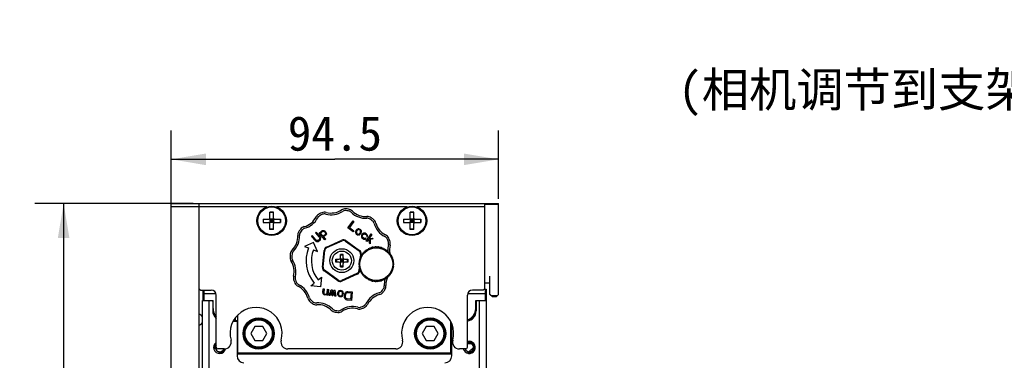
# Model space of a CAD drawing. Header units: millimetres. Extents: x 79 to 348, y 78 to 381.
# Tile 32 of 50: x 174 to 259, y 287 to 316. Entities that reach past the tile are written whole.
import ezdxf
from ezdxf.enums import TextEntityAlignment as Align

# ---------------------------------------------------------------- set-up
doc = ezdxf.new("R2010")
doc.units = ezdxf.units.MM
doc.header["$LTSCALE"] = 32.67
doc.layers.get('0').update_dxf_attribs({"linetype": 'CONTINUOUS'})
doc.layers.add('00_COMPONENTS', color=7, linetype='CONTINUOUS')
doc.layers.add('51__DRAFT_DIMS', color=7, linetype='CONTINUOUS')
doc.styles.get("Standard").update_dxf_attribs({"font": 'simfang.ttf'})
doc.dimstyles.new('DIMSTYLE_1', dxfattribs={"dimtxt": 3, "dimasz": 3, "dimexe": 2.5, "dimexo": 0.5, "dimgap": 0.75, "dimtad": 1, "dimlfac": 3.333333, "dimdsep": 46, "dimtxsty": 'STANDARD', "dimblk": '_FILLED', "dimblk1": '_FILLED', "dimblk2": '_FILLED', "dimcen": 0.09, "dimclrt": 3, "dimazin": 2, "dimtp": 0.3, "dimtm": 0.3, "dimtfac": 1, "dimtofl": 0, "dimtmove": 0, "dimatfit": 3, "dimldrblk": '_FILLED', "dimfxl": 1, "dimtolj": 1, "dimarcsym": 0})
doc.dimstyles.new('DIMSTYLE_5', dxfattribs={"dimtxt": 3, "dimasz": 3, "dimexe": 2.5, "dimexo": 0.5, "dimgap": 0.75, "dimtad": 1, "dimdec": 1, "dimlfac": 3.333333, "dimdsep": 46, "dimtxsty": 'STANDARD', "dimblk": '_FILLED', "dimblk1": '_FILLED', "dimblk2": '_FILLED', "dimcen": 0.09, "dimclrt": 3, "dimazin": 2, "dimtp": 0.8, "dimtm": 0.8, "dimtfac": 1, "dimtdec": 1, "dimtofl": 0, "dimtmove": 0, "dimatfit": 3, "dimldrblk": '_FILLED', "dimfxl": 1, "dimtolj": 1, "dimarcsym": 0})

# ---------------------------------------------------------------- blocks, each defined once
blk = doc.blocks.new('_FILLED')
at = {"color": 0, "linetype": 'ByBlock'}
blk.add_solid([(0, 0), (-1, 0.167), (-1, -0.167)], dxfattribs=at)
blk = doc.blocks.new('*D6')
at = {"layer": '51__DRAFT_DIMS', "color": 4}
for p, q in [((186.822, 297.113), (186.822, 306.826)), ((215.172, 300.908), (215.172, 306.826)), ((186.822, 304.326), (200.997, 304.326)), ((215.172, 304.326), (200.997, 304.326))]:
    blk.add_line(p, q, dxfattribs=at)
at = {"layer": '51__DRAFT_DIMS', "color": 4, "xscale": 3, "yscale": 3, "zscale": 3, "rotation": 180}
blk.add_blockref('_FILLED', (186.822, 304.326), dxfattribs=at)
at = {"layer": '51__DRAFT_DIMS', "color": 4, "xscale": 3, "yscale": 3, "zscale": 3}
blk.add_blockref('_FILLED', (215.172, 304.326), dxfattribs=at)
at = {"layer": '51__DRAFT_DIMS', "color": 3}
blk.add_text('94.5', height=3, dxfattribs=at).set_placement((200.997, 305.076), align=Align.CENTER)
blk = doc.blocks.new('*D7')
at = {"layer": '51__DRAFT_DIMS', "color": 4}
for p, q in [((188.722, 300.498), (175.009, 300.498)), ((177.509, 300.498), (177.509, 189.031)), ((177.509, 77.565), (177.509, 189.031)), ((188.722, 77.565), (175.009, 77.565))]:
    blk.add_line(p, q, dxfattribs=at)
at = {"layer": '51__DRAFT_DIMS', "color": 4, "xscale": 3, "yscale": 3, "zscale": 3}
for p, rotation in [((177.509, 300.498), 90), ((177.509, 77.565), 270)]:
    blk.add_blockref('_FILLED', p, dxfattribs=dict(at, rotation=rotation))
at = {"layer": '51__DRAFT_DIMS', "color": 3}
blk.add_text('743.1', height=3, rotation=90, dxfattribs=at).set_placement((176.759, 189.031), align=Align.CENTER)
blk = doc.blocks.new('*D10')
at = {"layer": '51__DRAFT_DIMS', "color": 4}
for p, q in [((285.209, 300.239), (285.209, 315.124)), ((321.06, 300.698), (321.06, 315.124)), ((303.134, 312.624), (268.793, 312.624)), ((285.209, 312.624), (303.134, 312.624)), ((321.06, 312.624), (303.134, 312.624))]:
    blk.add_line(p, q, dxfattribs=at)
at = {"layer": '51__DRAFT_DIMS', "color": 4, "xscale": 3, "yscale": 3, "zscale": 3, "rotation": 180}
blk.add_blockref('_FILLED', (285.209, 312.624), dxfattribs=at)
at = {"layer": '51__DRAFT_DIMS', "color": 4, "xscale": 3, "yscale": 3, "zscale": 3}
blk.add_blockref('_FILLED', (321.06, 312.624), dxfattribs=at)
at = {"layer": '51__DRAFT_DIMS', "color": 3}
for s, p in [('119.5', (279.809, 313.374)), ('(相机调节到支架中间位置)', (279.809, 308.874))]:
    blk.add_text(s, height=3, dxfattribs=at).set_placement(p, align=Align.RIGHT)

msp = doc.modelspace()

# ---------------------------------------------------------------- linework, layer by layer
at = {"layer": '00_COMPONENTS', "color": 7}
for p, q in [((186.8219, 77.5648), (186.8219, 300.4978)), ((186.8219, 300.4978), (215.1719, 300.4978)), ((195.0911, 300.1978), (186.8219, 300.1978)), ((189.2219, 300.4978), (189.2219, 77.5648)), ((207.2411, 300.1978), (195.9527, 300.1978)), ((213.9719, 300.1978), (208.1027, 300.1978)), ((213.9719, 293.1478), (213.9719, 300.4978)), ((215.1719, 300.4078), (213.9719, 300.4078)), ((215.1719, 292.6078), (215.1719, 300.4978)), ((195.3719, 299.2378), (195.3719, 299.7478)), ((195.6719, 299.7478), (195.3719, 299.7478)), ((195.6719, 299.7268), (195.3719, 299.7268)), ((195.6719, 299.2378), (195.6719, 299.7478)), ((207.5219, 299.2378), (207.5219, 299.7478)), ((207.8219, 299.7478), (207.5219, 299.7478)), ((207.8219, 299.7268), (207.5219, 299.7268)), ((207.8219, 299.2378), (207.8219, 299.7478)), ((194.7719, 299.1478), (194.7719, 298.8478)), ((194.7719, 299.1478), (195.2819, 299.1478)), ((194.7719, 298.8478), (195.2819, 298.8478)), ((194.7929, 299.1478), (194.7929, 298.8478)), ((195.3455, 298.8214), (195.6983, 299.1741)), ((195.6983, 298.8214), (195.3455, 299.1741)), ((195.3719, 299.1478), (195.3719, 298.8478)), ((195.6719, 299.1478), (195.3719, 299.1478)), ((195.6719, 298.9978), (195.3719, 298.9978)), ((195.6719, 298.8478), (195.3719, 298.8478)), ((195.3719, 298.2478), (195.3719, 298.7578)), ((195.5219, 299.1478), (195.5219, 298.8478)), ((195.6719, 299.1478), (195.6719, 298.8478)), ((195.6719, 298.2478), (195.6719, 298.7578)), ((195.7619, 299.1478), (196.2719, 299.1478)), ((195.7619, 298.8478), (196.2719, 298.8478)), ((196.2509, 299.1478), (196.2509, 298.8478)), ((196.2719, 299.1478), (196.2719, 298.8478)), ((206.9219, 299.1478), (206.9219, 298.8478)), ((206.9219, 299.1478), (207.4319, 299.1478)), ((206.9219, 298.8478), (207.4319, 298.8478)), ((206.9429, 299.1478), (206.9429, 298.8478)), ((207.4955, 298.8214), (207.8483, 299.1741)), ((207.8483, 298.8214), (207.4955, 299.1741)), ((207.5219, 299.1478), (207.5219, 298.8478)), ((207.8219, 299.1478), (207.5219, 299.1478)), ((207.8219, 298.9978), (207.5219, 298.9978)), ((207.8219, 298.8478), (207.5219, 298.8478)), ((207.5219, 298.2478), (207.5219, 298.7578)), ((207.6719, 299.1478), (207.6719, 298.8478)), ((207.8219, 299.1478), (207.8219, 298.8478)), ((207.8219, 298.2478), (207.8219, 298.7578)), ((207.9119, 299.1478), (208.4219, 299.1478)), ((207.9119, 298.8478), (208.4219, 298.8478)), ((208.4009, 299.1478), (208.4009, 298.8478)), ((208.4219, 299.1478), (208.4219, 298.8478)), ((195.6719, 298.2688), (195.3719, 298.2688)), ((195.6719, 298.2478), (195.3719, 298.2478)), ((207.8219, 298.2688), (207.5219, 298.2688)), ((207.8219, 298.2478), (207.5219, 298.2478)), ((200.2701, 296.7281), (201.5976, 297.3236)), ((200.2947, 296.6734), (201.6221, 297.2689)), ((201.9206, 297.2383), (203.1, 296.3865)), ((201.9557, 297.287), (203.1352, 296.4351)), ((204.0772, 296.6277), (204.1098, 296.6665)), ((204.1509, 296.6794), (204.1998, 296.6663)), ((204.1998, 296.6663), (204.2357, 296.7022)), ((204.2777, 296.7115), (204.3254, 296.6942)), ((204.3254, 296.6942), (204.3642, 296.7267)), ((204.4069, 296.7324), (204.4529, 296.7109)), ((204.4529, 296.7109), (204.4944, 296.74)), ((204.5374, 296.7419), (204.5813, 296.7165)), ((204.5813, 296.7165), (204.6252, 296.7419)), ((204.6683, 296.74), (204.7098, 296.7109)), ((204.7098, 296.7109), (204.7557, 296.7324)), ((204.7985, 296.7267), (204.8373, 296.6942)), ((204.8373, 296.6942), (204.8849, 296.7115)), ((204.927, 296.7022), (204.9628, 296.6663)), ((204.9628, 296.6663), (205.0118, 296.6794)), ((205.0529, 296.6665), (205.0855, 296.6277)), ((199.9113, 294.9889), (200.0593, 296.4363)), ((199.971, 294.9828), (200.119, 296.4302)), ((201.4769, 295.7878), (201.4769, 296.0727)), ((201.7169, 296.0145), (201.4769, 296.0145)), ((201.7169, 296.0727), (201.6902, 296.0728)), ((201.7169, 295.7878), (201.7169, 296.0727)), ((203.2228, 296.1127), (203.1915, 295.8069)), ((203.2039, 295.8364), (203.2454, 295.8655)), ((203.2454, 295.8655), (203.241, 295.916)), ((203.2609, 295.9542), (203.3048, 295.9795)), ((203.2825, 296.1066), (203.2673, 295.9579)), ((203.3048, 295.9795), (203.3048, 296.0302)), ((203.3279, 296.0666), (203.3739, 296.088)), ((203.3739, 296.088), (203.3783, 296.1385)), ((203.4045, 296.1727), (203.4522, 296.19)), ((203.4522, 296.19), (203.461, 296.2399)), ((203.4901, 296.2717), (203.539, 296.2848)), ((203.539, 296.2848), (203.5521, 296.3338)), ((203.5839, 296.3629), (203.6338, 296.3717)), ((203.6338, 296.3717), (203.6512, 296.4193)), ((203.6854, 296.4456), (203.7359, 296.45)), ((203.7359, 296.45), (203.7573, 296.4959)), ((203.7936, 296.5191), (203.8443, 296.5191)), ((203.8443, 296.5191), (203.8697, 296.563)), ((203.9079, 296.5829), (203.9584, 296.5784)), ((203.9584, 296.5784), (203.9874, 296.62)), ((204.0273, 296.6365), (204.0772, 296.6277)), ((205.0855, 296.6277), (205.1354, 296.6365)), ((205.1752, 296.62), (205.2043, 296.5784)), ((205.2043, 296.5784), (205.2548, 296.5829)), ((205.293, 296.563), (205.3183, 296.5191)), ((205.3183, 296.5191), (205.369, 296.5191)), ((205.4054, 296.4959), (205.4268, 296.45)), ((205.4268, 296.45), (205.4773, 296.4456)), ((205.5115, 296.4193), (205.5288, 296.3717)), ((205.5288, 296.3717), (205.5787, 296.3629)), ((205.6105, 296.3338), (205.6236, 296.2848)), ((205.6236, 296.2848), (205.6726, 296.2717)), ((205.7017, 296.2399), (205.7105, 296.19)), ((205.7105, 296.19), (205.7581, 296.1727)), ((205.7844, 296.1385), (205.7888, 296.088)), ((205.7888, 296.088), (205.8347, 296.0666)), ((205.8579, 296.0302), (205.8579, 295.9795)), ((205.8579, 295.9795), (205.9017, 295.9542)), ((205.9217, 295.916), (205.9172, 295.8655)), ((205.9172, 295.8655), (205.9587, 295.8364)), ((201.0719, 295.6678), (201.3569, 295.6678)), ((201.0719, 295.5478), (201.0719, 295.6678)), ((201.0719, 295.4478), (201.0719, 295.5478)), ((201.0719, 295.4278), (201.0719, 295.4478)), ((201.3569, 295.4278), (201.0719, 295.4278)), ((201.1302, 295.6678), (201.1302, 295.4278)), ((201.4417, 295.3926), (201.752, 295.7029)), ((201.752, 295.3926), (201.4417, 295.7029)), ((201.4769, 295.6678), (201.4769, 295.4278)), ((201.7169, 295.6678), (201.4769, 295.6678)), ((201.7169, 295.5478), (201.4769, 295.5478)), ((201.7169, 295.4278), (201.4769, 295.4278)), ((201.4769, 295.0228), (201.4769, 295.3078)), ((201.7169, 295.0811), (201.4769, 295.0811)), ((201.4769, 295.0228), (201.5036, 295.0228)), ((201.5969, 295.6678), (201.5969, 295.4278)), ((201.7169, 295.6678), (201.7169, 295.4278)), ((201.7169, 295.0228), (201.7169, 295.3078)), ((201.8369, 295.6678), (202.1218, 295.6678)), ((202.1218, 295.4278), (201.8369, 295.4278)), ((202.0636, 295.6678), (202.0636, 295.4278)), ((202.1218, 295.6678), (202.1219, 295.6477)), ((202.1219, 295.5478), (202.1218, 295.4278)), ((202.1219, 295.6477), (202.1219, 295.5478)), ((203.11, 295.01), (203.0748, 294.6654)), ((203.1073, 295.2425), (203.082, 295.2864)), ((203.082, 295.1986), (203.1073, 295.2425)), ((203.0838, 295.3295), (203.1129, 295.371)), ((203.1129, 295.1141), (203.0838, 295.1556)), ((203.1129, 295.371), (203.0915, 295.4169)), ((203.0915, 295.0681), (203.1129, 295.1141)), ((203.0971, 295.4597), (203.1297, 295.4985)), ((203.1297, 294.9866), (203.0971, 295.0254)), ((203.1297, 295.4985), (203.1124, 295.5461)), ((203.1124, 294.9389), (203.1297, 294.9866)), ((203.1217, 295.5882), (203.1575, 295.624)), ((203.1575, 295.624), (203.1444, 295.673)), ((203.1574, 295.7141), (203.1962, 295.7467)), ((203.1893, 295.7855), (203.1844, 295.7367)), ((203.1962, 295.7467), (203.1874, 295.7966)), ((205.9752, 295.7966), (205.9664, 295.7467)), ((205.9664, 295.7467), (206.0053, 295.7141)), ((206.0182, 295.673), (206.0051, 295.624)), ((206.0051, 295.624), (206.0409, 295.5882)), ((206.0503, 295.5461), (206.0329, 295.4985)), ((206.0329, 295.4985), (206.0655, 295.4597)), ((206.0655, 295.0254), (206.0329, 294.9866)), ((206.0329, 294.9866), (206.0503, 294.9389)), ((206.0711, 295.4169), (206.0497, 295.371)), ((206.0497, 295.371), (206.0788, 295.3295)), ((206.0788, 295.1556), (206.0497, 295.1141)), ((206.0497, 295.1141), (206.0711, 295.0681)), ((206.0807, 295.2864), (206.0553, 295.2425)), ((206.0553, 295.2425), (206.0807, 295.1986)), ((201.2381, 293.8086), (200.0586, 294.6605)), ((201.2732, 293.8572), (200.0938, 294.7091)), ((202.8991, 294.4222), (201.5716, 293.8267)), ((202.9237, 294.3674), (201.5962, 293.7719)), ((203.1575, 294.861), (203.1217, 294.8969)), ((203.1487, 294.7981), (203.1345, 294.6593)), ((203.1444, 294.8121), (203.1575, 294.861)), ((203.1553, 294.8632), (203.1536, 294.8464)), ((203.1962, 294.7384), (203.1574, 294.771)), ((203.1874, 294.6885), (203.1962, 294.7384)), ((203.2454, 294.6196), (203.2039, 294.6486)), ((203.241, 294.5691), (203.2454, 294.6196)), ((203.3048, 294.5055), (203.2609, 294.5309)), ((203.3048, 294.4548), (203.3048, 294.5055)), ((203.3739, 294.3971), (203.3279, 294.4185)), ((203.3783, 294.3466), (203.3739, 294.3971)), ((203.4522, 294.295), (203.4045, 294.3124)), ((203.461, 294.2451), (203.4522, 294.295)), ((203.539, 294.2002), (203.4901, 294.2134)), ((203.5521, 294.1513), (203.539, 294.2002)), ((203.6338, 294.1134), (203.5839, 294.1222)), ((203.6512, 294.0657), (203.6338, 294.1134)), ((205.5288, 294.1134), (205.5115, 294.0657)), ((205.5787, 294.1222), (205.5288, 294.1134)), ((205.6236, 294.2002), (205.6105, 294.1513)), ((205.6726, 294.2134), (205.6236, 294.2002)), ((205.7105, 294.295), (205.7017, 294.2451)), ((205.7581, 294.3124), (205.7105, 294.295)), ((205.7888, 294.3971), (205.7844, 294.3466)), ((205.8347, 294.4185), (205.7888, 294.3971)), ((205.9017, 294.5309), (205.8579, 294.5055)), ((205.8579, 294.5055), (205.8579, 294.4548)), ((205.9587, 294.6486), (205.9172, 294.6196)), ((205.9172, 294.6196), (205.9217, 294.5691)), ((206.0053, 294.771), (205.9664, 294.7384)), ((205.9664, 294.7384), (205.9752, 294.6885)), ((206.0409, 294.8969), (206.0051, 294.861)), ((206.0051, 294.861), (206.0182, 294.8121)), ((214.4219, 292.6078), (214.4219, 294.1978)), ((203.7359, 294.0351), (203.6854, 294.0395)), ((203.7573, 293.9892), (203.7359, 294.0351)), ((203.8443, 293.966), (203.7936, 293.966)), ((203.8697, 293.9221), (203.8443, 293.966)), ((203.9584, 293.9066), (203.9079, 293.9022)), ((203.9874, 293.8651), (203.9584, 293.9066)), ((204.0772, 293.8574), (204.0273, 293.8486)), ((204.1098, 293.8186), (204.0772, 293.8574)), ((204.1998, 293.8187), (204.1509, 293.8056)), ((204.2357, 293.7829), (204.1998, 293.8187)), ((204.3254, 293.7909), (204.2777, 293.7736)), ((204.3642, 293.7583), (204.3254, 293.7909)), ((204.4529, 293.7741), (204.4069, 293.7527)), ((204.4944, 293.745), (204.4529, 293.7741)), ((204.5813, 293.7685), (204.5374, 293.7432)), ((204.6252, 293.7432), (204.5813, 293.7685)), ((204.7098, 293.7741), (204.6683, 293.745)), ((204.7557, 293.7527), (204.7098, 293.7741)), ((204.8373, 293.7909), (204.7985, 293.7583)), ((204.8849, 293.7736), (204.8373, 293.7909)), ((204.9628, 293.8187), (204.927, 293.7829)), ((205.0118, 293.8056), (204.9628, 293.8187)), ((205.0855, 293.8574), (205.0529, 293.8186)), ((205.1354, 293.8486), (205.0855, 293.8574)), ((205.2043, 293.9066), (205.1752, 293.8651)), ((205.2548, 293.9022), (205.2043, 293.9066)), ((205.3183, 293.966), (205.293, 293.9221)), ((205.369, 293.966), (205.3183, 293.966)), ((205.4268, 294.0351), (205.4054, 293.9892)), ((205.4773, 294.0395), (205.4268, 294.0351)), ((214.4219, 293.5978), (213.9719, 293.5978)), ((189.2219, 293.1478), (189.3719, 292.9978)), ((189.3719, 292.9978), (190.2719, 292.9978)), ((189.5519, 292.9978), (189.5519, 292.0978)), ((189.5519, 292.6978), (190.6961, 292.6978)), ((189.6419, 292.9978), (189.6419, 292.0978)), ((190.7219, 288.0478), (190.7219, 292.5478)), ((212.4719, 288.0478), (212.4719, 292.5478)), ((212.4976, 292.6978), (214.0919, 292.6978)), ((213.8219, 292.9978), (212.9219, 292.9978)), ((213.8219, 292.9978), (213.9719, 293.1478)), ((213.9119, 293.0878), (214.0919, 293.0878)), ((214.0019, 293.0878), (214.0019, 292.0978)), ((214.0919, 293.0878), (214.0919, 292.0978)), ((214.6319, 292.3978), (214.4219, 292.6078)), ((215.0519, 292.4878), (214.5419, 292.4878)), ((214.9619, 292.3978), (214.6319, 292.3978)), ((215.1719, 292.6078), (214.9619, 292.3978)), ((189.5219, 85.9648), (189.5219, 292.0978)), ((189.5219, 292.0978), (190.4519, 292.0978)), ((190.1219, 85.9648), (190.1219, 292.0978)), ((190.4219, 292.0078), (190.3319, 292.0978)), ((190.4219, 292.0078), (190.4219, 291.1978)), ((190.4519, 290.9674), (190.4519, 292.0978)), ((213.2819, 292.0978), (213.1919, 292.0078)), ((213.1919, 291.1978), (213.1919, 292.0978)), ((213.1919, 292.0978), (214.1219, 292.0978)), ((213.3119, 292.0978), (213.2219, 292.0078)), ((213.2219, 292.0978), (213.2219, 292.0378)), ((213.2219, 292.0078), (213.2219, 291.1978)), ((213.5219, 85.9648), (213.5219, 292.0978)), ((214.1219, 85.9648), (214.1219, 292.0978)), ((190.5419, 290.9825), (190.5419, 290.7488)), ((192.495, 290.7478), (192.5969, 290.7478)), ((192.5969, 287.4358), (192.5969, 290.8544)), ((213.1019, 290.8055), (213.1019, 290.9825)), ((192.1819, 290.2978), (192.5969, 290.2978)), ((192.2149, 290.3578), (192.5969, 290.3578)), ((192.2219, 290.3701), (192.2219, 290.3578)), ((192.3719, 290.5976), (192.3719, 290.3578)), ((192.5219, 290.2978), (192.5219, 287.2978)), ((211.0469, 287.4358), (211.0469, 290.2282)), ((211.1219, 287.2978), (211.1219, 290.0552)), ((194.0505, 289.8358), (193.7041, 289.2358)), ((193.7041, 289.2358), (194.0505, 288.6358)), ((194.7433, 289.8358), (194.0505, 289.8358)), ((195.0897, 289.2358), (194.7433, 289.8358)), ((194.7433, 288.6358), (195.0897, 289.2358)), ((208.9005, 289.8358), (208.5541, 289.2358)), ((208.5541, 289.2358), (208.9005, 288.6358)), ((209.5933, 289.8358), (208.9005, 289.8358)), ((209.9397, 289.2358), (209.5933, 289.8358)), ((209.5933, 288.6358), (209.9397, 289.2358)), ((194.0505, 288.6358), (194.7433, 288.6358)), ((195.5759, 288.8458), (195.5969, 288.8458)), ((195.5969, 288.8458), (195.5969, 288.9167)), ((208.9005, 288.6358), (209.5933, 288.6358)), ((210.4259, 288.8458), (210.4469, 288.8458)), ((210.4469, 288.8458), (210.4469, 288.9167)), ((212.823, 288.3478), (212.4719, 288.3478)), ((191.4223, 287.8978), (190.8719, 287.8978)), ((211.0469, 287.5258), (192.5969, 287.5258)), ((211.0469, 287.4358), (192.5969, 287.4358)), ((206.2723, 287.8978), (196.9214, 287.8978)), ((212.3219, 287.8978), (211.7714, 287.8978))]:
    msp.add_line(p, q, dxfattribs=at)
at = {"layer": '00_COMPONENTS', "color": 4}
for p, q in [((202.1282, 298.3836), (202.5673, 298.9916)), ((202.5842, 298.0543), (202.1282, 298.3836)), ((202.6433, 298.9367), (202.2603, 298.4064)), ((202.2603, 298.4064), (202.6403, 298.1319)), ((202.5673, 298.9916), (202.6433, 298.9367)), ((199.03, 297.7148), (198.9595, 297.6531)), ((198.9595, 297.6531), (199.285, 297.2807)), ((199.3556, 297.3424), (199.03, 297.7148)), ((199.383, 298.0233), (199.3124, 297.9616)), ((199.3124, 297.9616), (199.638, 297.5892)), ((199.7085, 297.6509), (199.383, 298.0233)), ((199.6346, 297.9254), (199.6934, 297.9768)), ((200.1387, 297.3487), (199.6346, 297.9254)), ((199.638, 297.5892), (199.6682, 297.5309)), ((199.6682, 297.5309), (199.6762, 297.4742)), ((199.6934, 297.9768), (199.7564, 297.9047)), ((199.7493, 297.5805), (199.7085, 297.6509)), ((199.7472, 297.939), (199.7497, 297.9836)), ((199.7564, 297.9047), (199.7472, 297.939)), ((199.7678, 297.5119), (199.7493, 297.5805)), ((199.7497, 297.9836), (199.7627, 298.0162)), ((199.7627, 298.0162), (199.7993, 298.0694)), ((199.7627, 297.4227), (199.7678, 297.5119)), ((199.7993, 298.0694), (199.8699, 298.1311)), ((199.801, 297.9013), (199.8153, 297.9561)), ((199.8089, 297.8447), (199.801, 297.9013)), ((199.914, 297.7245), (199.8089, 297.8447)), ((199.8153, 297.9561), (199.8518, 298.0093)), ((199.8518, 298.0093), (199.9224, 298.071)), ((199.8699, 298.1311), (199.9274, 298.1602)), ((199.969, 297.709), (199.914, 297.7245)), ((199.9224, 298.071), (199.9904, 298.0881)), ((199.9274, 298.1602), (199.9837, 298.167)), ((199.9665, 297.6644), (200.1975, 297.4001)), ((199.9993, 297.6507), (199.9665, 297.6644)), ((200.0253, 297.7159), (199.969, 297.709)), ((199.9837, 298.167), (200.0505, 298.1618)), ((199.9904, 298.0881), (200.0455, 298.0726)), ((200.0438, 297.6472), (199.9993, 297.6507)), ((200.0829, 297.745), (200.0253, 297.7159)), ((200.0778, 297.6558), (200.0438, 297.6472)), ((200.0455, 298.0726), (200.0888, 298.0469)), ((200.0505, 298.1618), (200.0833, 298.1481)), ((200.1354, 297.6849), (200.0778, 297.6558)), ((200.1299, 297.7861), (200.0829, 297.745)), ((200.0833, 298.1481), (200.1371, 298.1103)), ((200.0888, 298.0469), (200.1518, 297.9748)), ((200.1665, 297.8393), (200.1299, 297.7861)), ((200.206, 297.7466), (200.1354, 297.6849)), ((200.1371, 298.1103), (200.2211, 298.0142)), ((200.1518, 297.9748), (200.1715, 297.9285)), ((200.1808, 297.8941), (200.1665, 297.8393)), ((200.1715, 297.9285), (200.1808, 297.8941)), ((200.2425, 297.7998), (200.206, 297.7466)), ((200.2211, 298.0142), (200.2513, 297.9559)), ((200.2568, 297.8546), (200.2425, 297.7998)), ((200.2513, 297.9559), (200.2568, 297.8546)), ((202.6403, 298.1319), (202.5842, 298.0543)), ((202.7763, 298.0533), (202.7736, 297.9962)), ((202.7736, 297.9962), (202.7802, 297.9521)), ((202.8163, 298.1622), (202.7763, 298.0533)), ((202.7802, 297.9521), (202.7962, 297.9208)), ((202.7962, 297.9208), (202.8375, 297.8713)), ((202.8537, 298.2139), (202.8163, 298.1622)), ((202.8375, 297.8713), (202.9389, 297.7981)), ((202.855, 298.0556), (202.8523, 297.9985)), ((202.8523, 297.9985), (202.8589, 297.9543)), ((202.9037, 298.2565), (202.8537, 298.2139)), ((202.8797, 298.1165), (202.855, 298.0556)), ((202.8589, 297.9543), (202.9002, 297.9048)), ((202.917, 298.1682), (202.8797, 298.1165)), ((202.9002, 297.9048), (202.9509, 297.8682)), ((202.9444, 298.2862), (202.9037, 298.2565)), ((202.9671, 298.2108), (202.917, 298.1682)), ((202.9389, 297.7981), (202.9989, 297.7745)), ((202.9978, 298.3067), (202.9444, 298.2862)), ((202.9509, 297.8682), (203.0109, 297.8445)), ((203.0204, 298.2313), (202.9671, 298.2108)), ((203.0418, 298.3143), (202.9978, 298.3067)), ((202.9989, 297.7745), (203.0335, 297.7691)), ((203.0109, 297.8445), (203.0549, 297.8521)), ((203.0645, 298.2389), (203.0204, 298.2313)), ((203.0335, 297.7691), (203.0776, 297.7767)), ((203.0765, 298.3089), (203.0418, 298.3143)), ((203.0549, 297.8521), (203.1083, 297.8726)), ((203.1245, 298.2152), (203.0645, 298.2389)), ((203.1365, 298.2853), (203.0765, 298.3089)), ((203.0776, 297.7767), (203.1309, 297.7972)), ((203.1083, 297.8726), (203.1583, 297.9152)), ((203.1751, 298.1786), (203.1245, 298.2152)), ((203.1309, 297.7972), (203.2217, 297.8694)), ((203.2378, 298.2121), (203.1365, 298.2853)), ((203.1583, 297.9152), (203.1957, 297.9669)), ((203.2165, 298.1291), (203.1751, 298.1786)), ((203.1957, 297.9669), (203.2204, 298.0278)), ((203.2231, 298.0849), (203.2165, 298.1291)), ((203.2204, 298.0278), (203.2231, 298.0849)), ((203.2217, 297.8694), (203.259, 297.9212)), ((203.2792, 298.1625), (203.2378, 298.2121)), ((203.259, 297.9212), (203.2837, 297.9821)), ((203.2952, 298.1313), (203.2792, 298.1625)), ((203.2837, 297.9821), (203.2991, 298.03)), ((203.2983, 297.7354), (203.2862, 297.6653)), ((203.2862, 297.6653), (203.2929, 297.6211)), ((203.2929, 297.6211), (203.3122, 297.5678)), ((203.3018, 298.0871), (203.2952, 298.1313)), ((203.3417, 297.8221), (203.2983, 297.7354)), ((203.2991, 298.03), (203.3018, 298.0871)), ((203.3122, 297.5678), (203.3409, 297.5274)), ((203.3409, 297.5274), (203.4075, 297.4596)), ((203.4104, 297.8906), (203.3417, 297.8221)), ((203.3649, 297.6675), (203.3863, 297.7505)), ((203.3749, 297.6013), (203.3649, 297.6675)), ((203.4322, 297.5205), (203.3749, 297.6013)), ((203.3863, 297.7505), (203.4144, 297.7893)), ((203.4731, 297.924), (203.4104, 297.8906)), ((203.4144, 297.7893), (203.4644, 297.8319)), ((203.5302, 297.4694), (203.4322, 297.5205)), ((203.4644, 297.8319), (203.4958, 297.8486)), ((203.5171, 297.9316), (203.4731, 297.924)), ((203.4958, 297.8486), (203.5618, 297.86)), ((203.5738, 297.93), (203.5171, 297.9316)), ((203.5618, 297.86), (203.5965, 297.8546)), ((203.6212, 297.9155), (203.5738, 297.93)), ((203.5965, 297.8546), (203.6565, 297.831)), ((203.7065, 297.8736), (203.6212, 297.9155)), ((203.6565, 297.831), (203.7358, 297.754)), ((203.6988, 297.2492), (204.138, 297.8572)), ((203.7858, 297.7966), (203.7065, 297.8736)), ((203.7358, 297.754), (203.7551, 297.7007)), ((203.7551, 297.7007), (203.7397, 297.6527)), ((203.7397, 297.6527), (203.8031, 297.607)), ((203.8178, 297.7341), (203.7858, 297.7966)), ((203.8031, 297.607), (203.8278, 297.6679)), ((203.8278, 297.6679), (203.8178, 297.7341)), ((204.2013, 297.8114), (203.921, 297.4234)), ((204.138, 297.8572), (204.2013, 297.8114)), ((199.1328, 297.1278), (198.3586, 296.7805)), ((198.3586, 296.7805), (198.709, 296.6471)), ((199.4801, 296.3536), (199.1328, 297.1278)), ((199.285, 297.2807), (199.3493, 297.2309)), ((199.3493, 297.2309), (199.4149, 297.2034)), ((199.4094, 297.3046), (199.3556, 297.3424)), ((199.4644, 297.2891), (199.4094, 297.3046)), ((199.4149, 297.2034), (199.5039, 297.1965)), ((199.5207, 297.296), (199.4644, 297.2891)), ((199.5039, 297.1965), (199.572, 297.2136)), ((199.5783, 297.3251), (199.5207, 297.296)), ((199.572, 297.2136), (199.6413, 297.253)), ((199.6253, 297.3662), (199.5783, 297.3251)), ((199.6619, 297.4194), (199.6253, 297.3662)), ((199.6413, 297.253), (199.6884, 297.2941)), ((199.6762, 297.4742), (199.6619, 297.4194)), ((199.6884, 297.2941), (199.7367, 297.3576)), ((199.7367, 297.3576), (199.7627, 297.4227)), ((200.1975, 297.4001), (200.1387, 297.3487)), ((203.4075, 297.4596), (203.5055, 297.4085)), ((203.5055, 297.4085), (203.5749, 297.3978)), ((203.5869, 297.4678), (203.5302, 297.4694)), ((203.5749, 297.3978), (203.6409, 297.4091)), ((203.6276, 297.4975), (203.5869, 297.4678)), ((203.6909, 297.4517), (203.6276, 297.4975)), ((203.6409, 297.4091), (203.6909, 297.4517)), ((203.7622, 297.2034), (203.6988, 297.2492)), ((203.865, 297.3457), (203.7622, 297.2034)), ((203.975, 297.3647), (203.865, 297.3457)), ((203.921, 297.4234), (204.2258, 297.4985)), ((203.9775, 297.0479), (203.975, 297.3647)), ((204.0535, 296.993), (203.9775, 297.0479)), ((204.3018, 297.4436), (204.041, 297.376)), ((204.041, 297.376), (204.0535, 296.993)), ((204.2258, 297.4985), (204.3018, 297.4436)), ((199.1296, 296.487), (199.4801, 296.3536)), ((199.5499, 293.8806), (199.8406, 294.1175)), ((199.8406, 294.1175), (199.7543, 293.2733)), ((198.9102, 293.3597), (199.201, 293.5965)), ((199.7543, 293.2733), (198.9102, 293.3597)), ((199.963, 292.7978), (199.9938, 293.0994)), ((199.9704, 292.7168), (199.963, 292.7978)), ((199.9811, 292.6676), (199.9704, 292.7168)), ((200.0089, 292.6327), (199.9811, 292.6676)), ((199.9938, 293.0994), (200.0715, 293.0915)), ((200.0523, 292.5962), (200.0089, 292.6327)), ((200.0715, 293.0915), (200.0407, 292.7898)), ((200.0407, 292.7898), (200.0481, 292.7089)), ((200.0481, 292.7089), (200.076, 292.674)), ((200.0973, 292.5755), (200.0523, 292.5962)), ((200.076, 292.674), (200.1054, 292.6549)), ((200.1595, 292.5692), (200.0973, 292.5755)), ((200.1054, 292.6549), (200.166, 292.6327)), ((200.2233, 292.5787), (200.1595, 292.5692)), ((200.166, 292.6327), (200.2298, 292.6422)), ((200.2732, 292.6057), (200.2233, 292.5787)), ((200.2298, 292.6422), (200.2797, 292.6692)), ((200.3075, 292.6342), (200.2732, 292.6057)), ((200.2797, 292.6692), (200.314, 292.6977)), ((200.2994, 292.5549), (200.3075, 292.6342)), ((200.3771, 292.5469), (200.2994, 292.5549)), ((200.314, 292.6977), (200.3513, 293.0628)), ((200.3513, 293.0628), (200.4291, 293.0549)), ((200.4291, 293.0549), (200.3771, 292.5469)), ((200.5014, 292.5342), (200.6778, 293.0295)), ((200.5792, 292.5262), (200.5014, 292.5342)), ((200.7082, 292.8659), (200.5792, 292.5262)), ((200.6778, 293.0295), (200.7555, 293.0215)), ((200.7502, 292.5088), (200.7082, 292.8659)), ((200.8279, 292.5008), (200.7502, 292.5088)), ((200.7555, 293.0215), (200.7975, 292.6643)), ((200.7975, 292.6643), (200.813, 292.6627)), ((200.813, 292.6627), (200.9265, 293.004)), ((200.9413, 292.8421), (200.8279, 292.5008)), ((200.9265, 293.004), (201.0042, 292.9961)), ((200.9989, 292.4833), (200.9413, 292.8421)), ((201.0766, 292.4754), (200.9989, 292.4833)), ((201.0042, 292.9961), (201.0766, 292.4754)), ((201.2301, 292.7484), (201.2237, 292.6849)), ((201.2237, 292.6849), (201.2327, 292.6198)), ((201.2726, 292.8563), (201.2301, 292.7484)), ((201.2327, 292.6198), (201.2434, 292.5706)), ((201.2434, 292.5706), (201.2696, 292.5198)), ((201.2696, 292.5198), (201.2974, 292.4849)), ((201.3086, 292.9008), (201.2726, 292.8563)), ((201.2974, 292.4849), (201.3269, 292.4658)), ((201.3079, 292.7404), (201.3014, 292.6769)), ((201.3014, 292.6769), (201.3104, 292.6119)), ((201.3299, 292.8024), (201.3079, 292.7404)), ((201.3429, 292.9293), (201.3086, 292.9008)), ((201.3104, 292.6119), (201.3366, 292.5611)), ((201.3269, 292.4658), (201.3875, 292.4436)), ((201.3659, 292.8468), (201.3299, 292.8024)), ((201.3366, 292.5611), (201.3645, 292.5261)), ((201.3756, 292.942), (201.3429, 292.9293)), ((201.3645, 292.5261), (201.425, 292.5039)), ((201.4002, 292.8754), (201.3659, 292.8468)), ((201.4394, 292.9516), (201.3756, 292.942)), ((201.3875, 292.4436), (201.5118, 292.4309)), ((201.464, 292.8849), (201.4002, 292.8754)), ((201.425, 292.5039), (201.4872, 292.4975)), ((201.5638, 292.9388), (201.4394, 292.9516)), ((201.5262, 292.8785), (201.464, 292.8849)), ((201.4872, 292.4975), (201.551, 292.507)), ((201.5118, 292.4309), (201.5756, 292.4404)), ((201.5867, 292.8563), (201.5262, 292.8785)), ((201.551, 292.507), (201.5853, 292.5356)), ((201.6243, 292.9166), (201.5638, 292.9388)), ((201.5756, 292.4404), (201.6083, 292.4531)), ((201.5853, 292.5356), (201.6213, 292.5801)), ((201.6146, 292.8214), (201.5867, 292.8563)), ((201.6083, 292.4531), (201.6426, 292.4816)), ((201.6408, 292.7706), (201.6146, 292.8214)), ((201.6213, 292.5801), (201.6433, 292.642)), ((201.6538, 292.8976), (201.6243, 292.9166)), ((201.6498, 292.7055), (201.6408, 292.7706)), ((201.6426, 292.4816), (201.6786, 292.5261)), ((201.6433, 292.642), (201.6498, 292.7055)), ((201.6816, 292.8626), (201.6538, 292.8976)), ((201.6786, 292.5261), (201.699, 292.5721)), ((201.7078, 292.8118), (201.6816, 292.8626)), ((201.699, 292.5721), (201.7211, 292.634)), ((201.7276, 292.6975), (201.7078, 292.8118)), ((201.7211, 292.634), (201.7276, 292.6975)), ((201.8243, 292.4149), (201.8487, 292.653)), ((201.8317, 292.334), (201.8243, 292.4149)), ((201.8487, 292.653), (201.8723, 292.7308)), ((201.8723, 292.7308), (201.9099, 292.7911)), ((201.9099, 292.7911), (201.9786, 292.8483)), ((201.9176, 292.4054), (201.9419, 292.6435)), ((201.9266, 292.3403), (201.9176, 292.4054)), ((201.9419, 292.6435), (201.964, 292.7054)), ((201.964, 292.7054), (201.9999, 292.7499)), ((201.9786, 292.8483), (202.044, 292.8737)), ((201.9999, 292.7499), (202.0498, 292.7768)), ((202.044, 292.8737), (202.1233, 292.8816)), ((202.0498, 292.7768), (202.1136, 292.7864)), ((202.1136, 292.7864), (202.3934, 292.7577)), ((202.1233, 292.8816), (202.4964, 292.8434)), ((202.3934, 292.7577), (202.3366, 292.2021)), ((202.4964, 292.8434), (202.4201, 292.0973)), ((201.8563, 292.2673), (201.8317, 292.334)), ((201.912, 292.1974), (201.8563, 292.2673)), ((201.9709, 292.1593), (201.912, 292.1974)), ((201.9528, 292.2895), (201.9266, 292.3403)), ((201.9962, 292.253), (201.9528, 292.2895)), ((202.047, 292.1355), (201.9709, 292.1593)), ((202.0568, 292.2307), (201.9962, 292.253)), ((202.4201, 292.0973), (202.047, 292.1355)), ((202.3366, 292.2021), (202.0568, 292.2307)), ((213.1919, 291.5878), (213.2219, 291.6178)), ((212.488, 287.5237), (213.1295, 288.1652))]:
    msp.add_line(p, q, dxfattribs=at)
at = {"layer": '00_COMPONENTS', "color": 7}
for centre, radius in [((195.5219, 298.9978), 1.275), ((195.5219, 298.9978), 1.245), ((195.5219, 298.9978), 1.2), ((207.6719, 298.9978), 1.275), ((207.6719, 298.9978), 1.245), ((207.6719, 298.9978), 1.2), ((204.5813, 295.2425), 1.425), ((201.5969, 295.5478), 1.035), ((201.5969, 295.5478), 0.825), ((194.3969, 289.2358), 1.35), ((194.3969, 289.2358), 1.275), ((194.3969, 289.2358), 1.242), ((194.3969, 289.2358), 1.182), ((209.2469, 289.2358), 1.35), ((209.2469, 289.2358), 1.275), ((209.2469, 289.2358), 1.242), ((209.2469, 289.2358), 1.182)]:
    msp.add_circle(centre, radius, dxfattribs=at)
for centre, radius, start, end in [((195.2819, 299.2378), 0.09, 270, 360), ((195.7619, 299.2378), 0.09, 180, 270), ((197.9027, 300.0838), 1.65, 285.299076, 333.020963), ((197.9027, 300.0838), 1.8, 285.299076, 333.020963), ((199.9078, 299.063), 0.6, 115.664111, 153.020963), ((199.9078, 299.063), 0.45, 115.664111, 153.020963), ((201.5969, 295.5478), 4.5, 112.655928, 115.664111), ((201.5969, 295.5478), 4.35, 112.655928, 115.664111), ((200.0946, 299.1468), 0.6, 75.299076, 112.655928), ((200.0946, 299.1468), 0.45, 75.299076, 112.655928), ((200.6656, 301.3232), 1.8, 255.299076, 303.020963), ((200.6656, 301.3232), 1.65, 255.299076, 303.020963), ((201.8917, 299.4366), 0.6, 85.664111, 123.020963), ((201.8917, 299.4366), 0.45, 85.664111, 123.020963), ((201.5969, 295.5478), 4.35, 82.655928, 85.664111), ((201.5969, 295.5478), 4.5, 82.655928, 85.664111), ((202.0954, 299.4158), 0.45, 45.299076, 82.655928), ((202.0954, 299.4158), 0.6, 45.299076, 82.655928), ((203.6781, 301.0151), 1.8, 225.299076, 273.020963), ((203.6781, 301.0151), 1.65, 225.299076, 273.020963), ((203.7967, 298.7682), 0.6, 55.664111, 93.020963), ((203.7967, 298.7682), 0.45, 55.664111, 93.020963), ((201.5969, 295.5478), 4.5, 52.655928, 55.664111), ((207.4319, 299.2378), 0.09, 270, 360), ((207.9119, 299.2378), 0.09, 180, 270), ((195.2819, 298.7578), 0.09, 0, 90), ((195.7619, 298.7578), 0.09, 90, 180), ((198.4964, 297.9135), 0.6, 105.299076, 142.655928), ((201.5969, 295.5478), 4.35, 52.655928, 55.664111), ((203.9626, 298.6483), 0.45, 15.299076, 52.655928), ((203.9626, 298.6483), 0.6, 15.299076, 52.655928), ((206.1329, 299.242), 1.8, 195.299076, 243.020963), ((206.1329, 299.242), 1.65, 195.299076, 243.020963), ((207.4319, 298.7578), 0.09, 0, 90), ((207.9119, 298.7578), 0.09, 90, 180), ((196.1296, 297.629), 1.65, 315.299076, 3.020963), ((196.1296, 297.629), 1.8, 315.299076, 3.020963), ((198.3765, 297.7475), 0.6, 145.664111, 183.020963), ((201.5969, 295.5478), 4.5, 142.655928, 145.664111), ((198.3765, 297.7475), 0.45, 145.664111, 183.020963), ((201.5969, 295.5478), 4.35, 142.655928, 145.664111), ((198.4964, 297.9135), 0.45, 105.299076, 142.655928), ((205.1122, 297.2368), 0.45, 25.664111, 63.020963), ((205.1122, 297.2368), 0.6, 25.664111, 63.020963), ((200.4175, 296.3997), 0.36, 114.160019, 174.160019), ((200.4175, 296.3997), 0.3, 114.160019, 174.160019), ((201.7449, 296.9951), 0.36, 54.160019, 114.160019), ((201.7449, 296.9951), 0.3, 54.160019, 114.160019), ((204.5813, 295.2425), 1.5, 106.676626, 108.323374), ((204.5813, 295.2425), 1.5, 101.676626, 103.323374), ((204.5813, 295.2425), 1.5, 96.676626, 98.323374), ((204.5813, 295.2425), 1.5, 91.676626, 93.323374), ((204.5813, 295.2425), 1.5, 86.676626, 88.323374), ((204.5813, 295.2425), 1.5, 81.676626, 83.323374), ((204.5813, 295.2425), 1.5, 76.676626, 78.323374), ((204.5813, 295.2425), 1.5, 71.676626, 73.323374), ((201.5969, 295.5478), 4.35, 22.655928, 25.664111), ((207.3723, 296.4791), 1.8, 165.299076, 183.685681), ((205.1959, 297.05), 0.45, 345.299076, 22.655928), ((201.5969, 295.5478), 4.5, 22.655928, 25.664111), ((207.3723, 296.4791), 1.65, 165.299076, 190.60536), ((205.1959, 297.05), 0.6, 345.299076, 22.655928), ((197.7081, 295.8426), 0.6, 175.664111, 213.020963), ((201.5969, 295.5478), 4.5, 172.655928, 175.664111), ((197.7289, 296.0463), 0.6, 135.299076, 172.655928), ((197.7081, 295.8426), 0.45, 175.664111, 213.020963), ((201.5969, 295.5478), 4.35, 172.655928, 175.664111), ((197.7289, 296.0463), 0.45, 135.299076, 172.655928), ((201.5966, 214.3185), 81.7543, 89.93441, 90.083896), ((202.9244, 296.1433), 0.3, 354.160019, 54.160019), ((202.9244, 296.1433), 0.36, 354.160019, 54.160019), ((204.5813, 295.2425), 1.5, 156.676626, 158.323374), ((204.5813, 295.2425), 1.5, 151.676626, 153.323374), ((204.5813, 295.2425), 1.5, 146.676626, 148.323374), ((204.5813, 295.2425), 1.5, 141.676626, 143.323374), ((204.5813, 295.2425), 1.5, 136.676626, 138.323374), ((204.5813, 295.2425), 1.5, 131.676626, 133.323374), ((204.5813, 295.2425), 1.5, 126.676626, 128.323374), ((204.5813, 295.2425), 1.5, 121.676626, 123.323374), ((204.5813, 295.2425), 1.5, 116.676626, 118.323374), ((204.5813, 295.2425), 1.5, 111.676626, 113.323374), ((204.5813, 295.2425), 1.5, 66.676626, 68.323374), ((204.5813, 295.2425), 1.5, 61.676626, 63.323374), ((204.5813, 295.2425), 1.5, 56.676626, 58.323374), ((204.5813, 295.2425), 1.5, 51.676626, 53.323374), ((204.5813, 295.2425), 1.5, 46.676626, 48.323374), ((204.5813, 295.2425), 1.5, 41.676626, 43.323374), ((204.5813, 295.2425), 1.5, 36.676626, 38.323374), ((204.5813, 295.2425), 1.5, 31.676626, 33.323374), ((204.5813, 295.2425), 1.5, 26.676626, 28.323374), ((204.5813, 295.2425), 1.5, 21.676626, 23.323374), ((195.8215, 294.6165), 1.65, 345.299076, 33.020963), ((195.8215, 294.6165), 1.8, 345.299076, 33.020963), ((200.2694, 294.9523), 0.36, 174.160019, 234.160019), ((200.2694, 294.9523), 0.3, 174.160019, 234.160019), ((201.3569, 295.7878), 0.12, 270, 360), ((201.3569, 295.3078), 0.12, 0, 90), ((201.5972, 376.7771), 81.7543, 269.93441, 270.083896), ((201.8369, 295.7878), 0.12, 180, 270), ((201.8369, 295.3078), 0.12, 90, 180), ((204.5813, 295.2425), 1.5, 176.676626, 178.323374), ((204.5813, 295.2425), 1.5, 181.676626, 183.323374), ((204.5813, 295.2425), 1.5, 171.676626, 173.323374), ((204.5813, 295.2425), 1.5, 186.676626, 188.323374), ((204.5813, 295.2425), 1.5, 166.676626, 168.323374), ((204.5813, 295.2425), 1.5, 161.676626, 163.323374), ((204.5813, 295.2425), 1.5, 16.676626, 18.323374), ((205.4649, 295.0492), 0.6, 337.050651, 352.655928), ((204.5813, 295.2425), 1.5, 11.676626, 13.323374), ((201.5969, 295.5478), 4.5, 352.655928, 355.664111), ((204.5813, 295.2425), 1.5, 6.676626, 8.323374), ((204.5813, 295.2425), 1.5, 351.676626, 353.323374), ((205.4857, 295.2529), 0.6, 355.664111, 14.750082), ((204.5813, 295.2425), 1.5, 1.676626, 3.323374), ((204.5813, 295.2425), 1.5, 356.676626, 358.323374), ((197.9978, 294.0455), 0.6, 165.299076, 202.655928), ((197.9978, 294.0455), 0.45, 165.299076, 202.655928), ((202.7763, 294.6959), 0.3, 294.160019, 354.160019), ((202.7763, 294.6959), 0.36, 294.160019, 354.160019), ((204.5813, 295.2425), 1.5, 191.676626, 193.323374), ((204.5813, 295.2425), 1.5, 196.676626, 198.323374), ((204.5813, 295.2425), 1.5, 201.676626, 203.323374), ((204.5813, 295.2425), 1.5, 206.676626, 208.323374), ((204.5813, 295.2425), 1.5, 211.676626, 213.323374), ((204.5813, 295.2425), 1.5, 216.676626, 218.323374), ((204.5813, 295.2425), 1.5, 221.676626, 223.323374), ((204.5813, 295.2425), 1.5, 226.676626, 228.323374), ((207.0642, 293.4666), 1.65, 156.795098, 183.020963), ((204.5813, 295.2425), 1.5, 311.676626, 313.323374), ((204.5813, 295.2425), 1.5, 316.676626, 318.323374), ((204.5813, 295.2425), 1.5, 321.676626, 323.323374), ((204.5813, 295.2425), 1.5, 326.676626, 328.323374), ((204.5813, 295.2425), 1.5, 331.676626, 333.323374), ((204.5813, 295.2425), 1.5, 336.676626, 338.323374), ((205.4649, 295.0492), 0.6, 327.16575, 330.885322), ((204.5813, 295.2425), 1.5, 341.676626, 343.323374), ((204.5813, 295.2425), 1.5, 346.676626, 348.323374), ((201.5969, 295.5478), 4.5, 202.655928, 205.664111), ((198.0816, 293.8587), 0.6, 205.664111, 243.020963), ((201.5969, 295.5478), 4.35, 202.655928, 205.664111), ((198.0816, 293.8587), 0.45, 205.664111, 243.020963), ((197.0609, 291.8536), 1.65, 15.299076, 63.020963), ((197.0609, 291.8536), 1.8, 15.299076, 63.020963), ((201.4489, 294.1004), 0.36, 234.160019, 294.160019), ((201.4489, 294.1004), 0.3, 234.160019, 294.160019), ((204.5813, 295.2425), 1.5, 231.676626, 233.323374), ((204.5813, 295.2425), 1.5, 236.676626, 238.323374), ((204.5813, 295.2425), 1.5, 241.676626, 243.323374), ((204.5813, 295.2425), 1.5, 246.676626, 248.323374), ((204.5813, 295.2425), 1.5, 251.676626, 253.323374), ((204.5813, 295.2425), 1.5, 256.676626, 258.323374), ((204.5813, 295.2425), 1.5, 261.676626, 263.323374), ((204.5813, 295.2425), 1.5, 266.676626, 268.323374), ((204.5813, 295.2425), 1.5, 271.676626, 273.323374), ((204.5813, 295.2425), 1.5, 276.676626, 278.323374), ((204.5813, 295.2425), 1.5, 281.676626, 283.323374), ((204.5813, 295.2425), 1.5, 286.676626, 288.323374), ((204.5813, 295.2425), 1.5, 291.676626, 293.323374), ((204.8173, 293.348), 0.45, 325.664111, 3.020963), ((204.5813, 295.2425), 1.5, 296.676626, 298.323374), ((207.0642, 293.4666), 1.8, 163.891264, 183.020963), ((204.8173, 293.348), 0.6, 325.664111, 3.020963), ((204.5813, 295.2425), 1.5, 301.676626, 303.323374), ((204.5813, 295.2425), 1.5, 306.676626, 308.323374), ((190.2719, 292.5478), 0.45, 0, 90), ((205.2911, 291.0118), 1.8, 105.299076, 153.020963), ((205.2911, 291.0118), 1.65, 105.299076, 153.020963), ((204.6974, 293.182), 0.45, 285.299076, 322.655928), ((204.6974, 293.182), 0.6, 285.299076, 322.655928), ((201.5969, 295.5478), 4.35, 322.655928, 325.664111), ((201.5969, 295.5478), 4.5, 322.655928, 325.664111), ((212.9219, 292.5478), 0.45, 90, 180), ((199.2312, 292.4472), 0.6, 195.299076, 232.655928), ((199.2312, 292.4472), 0.45, 195.299076, 232.655928), ((201.5969, 295.5478), 4.5, 232.655928, 235.664111), ((201.5969, 295.5478), 4.35, 232.655928, 235.664111), ((199.3971, 292.3274), 0.6, 235.664111, 273.020963), ((199.3971, 292.3274), 0.45, 235.664111, 273.020963), ((199.5157, 290.0805), 1.8, 45.299076, 93.020963), ((199.5157, 290.0805), 1.65, 45.299076, 93.020963), ((202.5282, 289.7724), 1.8, 75.299076, 123.020963), ((201.5969, 295.5478), 4.35, 292.655928, 295.664111), ((203.286, 292.0325), 0.45, 295.664111, 333.020963), ((203.286, 292.0325), 0.6, 295.664111, 333.020963), ((189.0569, 290.4313), 0.525, 27.632128, 71.682302), ((191.3219, 291.1978), 0.9, 180, 228.187976), ((191.5019, 291.4078), 1.05, 180, 222.020027), ((194.1719, 289.2478), 2.25, 344.742477, 195.257523), ((201.0984, 291.6798), 0.6, 225.299076, 262.655928), ((201.0984, 291.6798), 0.45, 225.299076, 262.655928), ((201.5969, 295.5478), 4.5, 262.655928, 265.664111), ((201.5969, 295.5478), 4.35, 262.655928, 265.664111), ((201.302, 291.6589), 0.6, 265.664111, 303.020963), ((201.302, 291.6589), 0.45, 265.664111, 303.020963), ((202.5282, 289.7724), 1.65, 75.299076, 123.020963), ((203.0992, 291.9487), 0.6, 255.299076, 292.655928), ((203.0992, 291.9487), 0.45, 255.299076, 292.655928), ((201.5969, 295.5478), 4.5, 292.655928, 295.664111), ((209.0219, 289.2478), 2.25, 344.742477, 195.257523), ((212.1419, 291.4078), 1.05, 288.318435, 360), ((212.2919, 291.1978), 0.9, 281.537237, 360), ((212.3219, 291.1978), 0.9, 279.594302, 360), ((189.0569, 290.4313), 0.525, 288.317698, 332.367872), ((191.0219, 288.0313), 0.525, 124.851739, 346.415865), ((191.0219, 288.0313), 0.375, 143.132229, 339.144441), ((191.4223, 288.4978), 0.6, 270, 15.257523), ((196.9214, 288.4978), 0.6, 164.742477, 270), ((206.2723, 288.4978), 0.6, 270, 15.257523), ((211.7714, 288.4978), 0.6, 164.742477, 270), ((212.6219, 288.0313), 0.525, 194.731762, 106.602204), ((212.6219, 288.0313), 0.375, 200.855559, 113.578414), ((190.8719, 288.0478), 0.15, 180, 270), ((193.1219, 287.2978), 0.6, 180, 270), ((210.5219, 287.2978), 0.6, 270, 360), ((212.3219, 288.0478), 0.15, 270, 360)]:
    msp.add_arc(centre, radius, start, end, dxfattribs=at)
at = {"layer": '00_COMPONENTS', "color": 4}
for centre, radius, start, end in [((201.5969, 295.5478), 3.09, 159.160019, 219.160019), ((201.5969, 295.5478), 2.64, 159.160019, 219.160019), ((191.0219, 288.0313), 0.45, 131.816842, 195), ((212.6219, 288.0313), 0.45, 255, 109.474076), ((191.0219, 288.0313), 0.45, 255, 342.842759)]:
    msp.add_arc(centre, radius, start, end, dxfattribs=at)

# ---------------------------------------------------------------- dimensions: what is measured, and where the dimension line sits
at = {"layer": '51__DRAFT_DIMS', "color": 4}
dim = msp.add_linear_dim(base=(285.2089, 312.6241), p1=(321.0598, 300.1978), p2=(285.2089, 299.7388), angle=180, text='<>\\P(相机调节到支架中间位置)', dimstyle='DIMSTYLE_1', dxfattribs=at)
dim.commit()
dim.dimension.update_dxf_attribs({"geometry": '*D10', "text_midpoint": (253.4358, 312.6241), "dimtype": 160})
for base, p1, p2, angle, dimstyle, picture, middle in [((186.8219, 304.326), (215.1719, 300.4078), (186.8219, 296.6128), 180, 'DIMSTYLE_1', '*D6', (200.9178, 304.326)), ((177.5092, 77.5648), (189.2219, 300.4978), (189.2219, 77.5648), 270, 'DIMSTYLE_5', '*D7', (177.5092, 188.9024))]:
    dim = msp.add_linear_dim(base=base, p1=p1, p2=p2, angle=angle, dimstyle=dimstyle, dxfattribs=at)
    dim.commit()
    dim.dimension.update_dxf_attribs({"geometry": picture, "text_midpoint": middle, "dimtype": 160})

doc.saveas('drawing.dxf')
